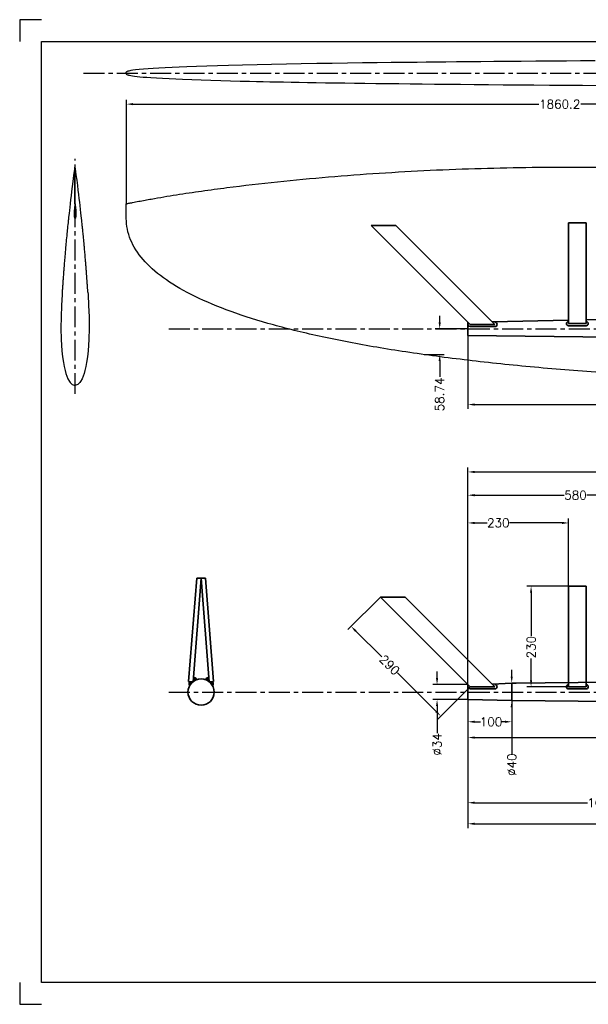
# Model space of a CAD drawing. Extents: x -2860 to 540, y -788 to 1462.
# Tile 1 of 5: x -2860 to -1560, y -788 to 1462. Entities that reach past the tile are written whole.
import ezdxf

# ---------------------------------------------------------------- set-up
doc = ezdxf.new("R2010")
doc.units = 0
doc.header["$LTSCALE"] = 1.5
doc.header["$PDMODE"] = 2
doc.header["$PDSIZE"] = 5
doc.linetypes.add('CENTER', pattern=[50.8, 31.75, -6.35, 6.35, -6.35])
doc.layers.get('0').update_dxf_attribs({"linetype": 'CONTINUOUS'})
doc.layers.get('DEFPOINTS').update_dxf_attribs({"linetype": 'CONTINUOUS'})
for name, color, linetype in [('Blade', 1, 'CONTINUOUS'), ('CENTER', 9, 'CENTER'), ('RAMME', 7, 'CONTINUOUS')]:
    doc.layers.add(name, color=color, linetype=linetype)
doc.layers.add('DIMS', color=7, linetype='CONTINUOUS', lineweight=15)
doc.layers.add('STOCK', color=5, linetype='CONTINUOUS', lineweight=35)
doc.styles.add('ROMANS', font='romans')
doc.dimstyles.new('Text 20', dxfattribs={"dimtxt": 20, "dimasz": 15, "dimexe": 10, "dimexo": 0, "dimgap": 0, "dimtad": 0, "dimdsep": 46, "dimtxsty": 'ROMANS', "dimcen": 10, "dimazin": 2, "dimtfac": 0.65, "dimtofl": 0, "dimtmove": 0, "dimatfit": 0, "dimfxl": 1, "dimtolj": 1, "dimarcsym": 0})

# ---------------------------------------------------------------- blocks, each defined once
blk = doc.blocks.new('*D6')
at = {"layer": 'DEFPOINTS', "color": 0, "transparency": 16777216}
for p in [(-1835.2, -91.5), (64.8, -94.5), (-1835.2, -375.5)]:
    blk.add_point(p, dxfattribs=at)
at = {"layer": 'DIMS', "color": 0, "lineweight": -2, "transparency": 16777216}
for p, q in [((-1835.2, -91.5), (-1835.2, -385.5)), ((64.8, -94.5), (64.8, -385.5)), ((-1820.2, -375.5), (-904.6, -375.5)), ((49.8, -375.5), (-836.9, -375.5))]:
    blk.add_line(p, q, dxfattribs=at)
at = {"layer": 'DIMS', "color": 0, "transparency": 16777216}
for points in [[(-1820.2, -373), (-1820.2, -378), (-1835.2, -375.5)], [(49.8, -373), (49.8, -378), (64.8, -375.5)]]:
    blk.add_solid(points, dxfattribs=at)
at = {"layer": 'DIMS', "color": 0, "transparency": 16777216, "insert": (-870.8, -375.5), "char_height": 20, "attachment_point": 5, "style": 'ROMANS'}
blk.add_mtext('\\A1;1900', dxfattribs=at)
blk = doc.blocks.new('*D7')
at = {"layer": 'DEFPOINTS', "color": 0, "transparency": 16777216}
for p in [(-1835.2, -91.5), (-775.2, -102), (-775.2, -327.4)]:
    blk.add_point(p, dxfattribs=at)
at = {"layer": 'DIMS', "color": 0, "lineweight": -2, "transparency": 16777216}
for p, q in [((-1835.2, -91.5), (-1835.2, -337.4)), ((-775.2, -102), (-775.2, -337.4)), ((-1820.2, -327.4), (-1561.8, -327.4)), ((-790.2, -327.4), (-1494.2, -327.4))]:
    blk.add_line(p, q, dxfattribs=at)
at = {"layer": 'DIMS', "color": 0, "transparency": 16777216}
for points in [[(-1820.2, -324.9), (-1820.2, -329.9), (-1835.2, -327.4)], [(-790.2, -324.9), (-790.2, -329.9), (-775.2, -327.4)]]:
    blk.add_solid(points, dxfattribs=at)
at = {"layer": 'DIMS', "color": 0, "transparency": 16777216, "insert": (-1528, -327.4), "char_height": 20, "attachment_point": 5, "style": 'ROMANS'}
blk.add_mtext('\\A1;1060', dxfattribs=at)
blk = doc.blocks.new('*D8')
at = {"layer": 'DEFPOINTS', "color": 0, "transparency": 16777216}
for p in [(-2035.4, 142.7), (-2102.4, 75.6), (-1830.3, -62.4)]:
    blk.add_point(p, dxfattribs=at)
at = {"layer": 'DIMS', "color": 0, "lineweight": -2, "transparency": 16777216}
for p, q in [((-2035.4, 142.7), (-2109.5, 68.6)), ((-2091.8, 65), (-2032.5, 5.7)), ((-1908, -118.8), (-1996.1, -30.7)), ((-1830.3, -62.4), (-1904.4, -136.5))]:
    blk.add_line(p, q, dxfattribs=at)
at = {"layer": 'DIMS', "color": 0, "transparency": 16777216}
for points in [[(-2090.1, 66.8), (-2093.6, 63.3), (-2102.4, 75.6)], [(-1906.2, -117.1), (-1909.7, -120.6), (-1897.4, -129.4)]]:
    blk.add_solid(points, dxfattribs=at)
at = {"layer": 'DIMS', "color": 0, "transparency": 16777216, "insert": (-2014.3, -12.5), "char_height": 20, "attachment_point": 5, "rotation": 315, "style": 'ROMANS'}
blk.add_mtext('\\A1;290', dxfattribs=at)
blk = doc.blocks.new('*D9')
at = {"layer": 'DEFPOINTS', "color": 0, "transparency": 16777216}
for p in [(-1691, 167.5), (-1605.2, 167.5), (-1605.2, -62.4)]:
    blk.add_point(p, dxfattribs=at)
at = {"layer": 'DIMS', "color": 0, "lineweight": -2, "transparency": 16777216}
for p, q in [((-1605.2, 167.5), (-1701, 167.5)), ((-1691, 152.5), (-1691, 53.9)), ((-1691, -47.4), (-1691, 2.5)), ((-1605.2, -62.4), (-1701, -62.4))]:
    blk.add_line(p, q, dxfattribs=at)
at = {"layer": 'DIMS', "color": 0, "transparency": 16777216}
for points in [[(-1693.5, 152.5), (-1688.5, 152.5), (-1691, 167.5)], [(-1693.5, -47.4), (-1688.5, -47.4), (-1691, -62.4)]]:
    blk.add_solid(points, dxfattribs=at)
at = {"layer": 'DIMS', "color": 0, "transparency": 16777216, "insert": (-1691, 28.2), "char_height": 20, "attachment_point": 5, "rotation": 90, "style": 'ROMANS'}
blk.add_mtext('\\A1;230', dxfattribs=at)
blk = doc.blocks.new('*D12')
at = {"layer": 'DEFPOINTS', "color": 0, "transparency": 16777216}
for p in [(-1605.2, 312), (-1605.2, 167.5), (-1835.2, -57.5)]:
    blk.add_point(p, dxfattribs=at)
at = {"layer": 'DIMS', "color": 0, "lineweight": -2, "transparency": 16777216}
for p, q in [((-1835.2, -57.5), (-1835.2, 322)), ((-1605.2, 167.5), (-1605.2, 322)), ((-1820.2, 312), (-1791.6, 312)), ((-1620.2, 312), (-1740.2, 312))]:
    blk.add_line(p, q, dxfattribs=at)
at = {"layer": 'DIMS', "color": 0, "transparency": 16777216}
for points in [[(-1820.2, 314.5), (-1820.2, 309.5), (-1835.2, 312)], [(-1620.2, 314.5), (-1620.2, 309.5), (-1605.2, 312)]]:
    blk.add_solid(points, dxfattribs=at)
at = {"layer": 'DIMS', "color": 0, "transparency": 16777216, "insert": (-1765.9, 312), "char_height": 20, "attachment_point": 5, "style": 'ROMANS'}
blk.add_mtext('\\A1;230', dxfattribs=at)
blk = doc.blocks.new('*D13')
at = {"layer": 'DEFPOINTS', "color": 0, "transparency": 16777216}
for p in [(-1255.2, 375.4), (-1255.2, 170.5), (-1835.2, -57.5)]:
    blk.add_point(p, dxfattribs=at)
at = {"layer": 'DIMS', "color": 0, "lineweight": -2, "transparency": 16777216}
for p, q in [((-1835.2, -57.5), (-1835.2, 385.4)), ((-1255.2, 170.5), (-1255.2, 385.4)), ((-1820.2, 375.4), (-1615.1, 375.4)), ((-1270.2, 375.4), (-1563.7, 375.4))]:
    blk.add_line(p, q, dxfattribs=at)
at = {"layer": 'DIMS', "color": 0, "transparency": 16777216}
for points in [[(-1820.2, 377.9), (-1820.2, 372.9), (-1835.2, 375.4)], [(-1270.2, 377.9), (-1270.2, 372.9), (-1255.2, 375.4)]]:
    blk.add_solid(points, dxfattribs=at)
at = {"layer": 'DIMS', "color": 0, "transparency": 16777216, "insert": (-1589.4, 375.4), "char_height": 20, "attachment_point": 5, "style": 'ROMANS'}
blk.add_mtext('\\A1;580', dxfattribs=at)
blk = doc.blocks.new('*D14')
at = {"layer": 'DEFPOINTS', "color": 0, "transparency": 16777216}
for p in [(-875.2, 428.5), (-875.2, 168.5), (-1835.2, -57.5)]:
    blk.add_point(p, dxfattribs=at)
at = {"layer": 'DIMS', "color": 0, "lineweight": -2, "transparency": 16777216}
for p, q in [((-1835.2, -57.5), (-1835.2, 438.5)), ((-1820.2, 428.5), (-1447.1, 428.5)), ((-890.2, 428.5), (-1395.6, 428.5)), ((-875.2, 168.5), (-875.2, 438.5))]:
    blk.add_line(p, q, dxfattribs=at)
at = {"layer": 'DIMS', "color": 0, "transparency": 16777216}
for points in [[(-1820.2, 431), (-1820.2, 426), (-1835.2, 428.5)], [(-890.2, 431), (-890.2, 426), (-875.2, 428.5)]]:
    blk.add_solid(points, dxfattribs=at)
at = {"layer": 'DIMS', "color": 0, "transparency": 16777216, "insert": (-1421.3, 428.5), "char_height": 20, "attachment_point": 5, "style": 'ROMANS'}
blk.add_mtext('\\A1;960', dxfattribs=at)
blk = doc.blocks.new('*D17')
at = {"layer": 'DEFPOINTS', "color": 0, "transparency": 16777216}
for p in [(-1835.2, -57.5), (-1905.9, -91.5), (-1835.2, -91.5)]:
    blk.add_point(p, dxfattribs=at)
at = {"layer": 'DIMS', "color": 0, "lineweight": -2, "transparency": 16777216}
for p, q in [((-1905.9, -42.5), (-1905.9, -27.5)), ((-1835.2, -57.5), (-1915.9, -57.5)), ((-1835.2, -91.5), (-1915.9, -91.5)), ((-1905.9, -106.5), (-1905.9, -168.1))]:
    blk.add_line(p, q, dxfattribs=at)
at = {"layer": 'DIMS', "color": 0, "transparency": 16777216}
for points in [[(-1908.4, -42.5), (-1903.4, -42.5), (-1905.9, -57.5)], [(-1908.4, -106.5), (-1903.4, -106.5), (-1905.9, -91.5)]]:
    blk.add_solid(points, dxfattribs=at)
at = {"layer": 'DIMS', "color": 0, "transparency": 16777216, "insert": (-1905.9, -193.9), "char_height": 20, "attachment_point": 5, "rotation": 90, "style": 'ROMANS'}
blk.add_mtext('\\A1;%%C34', dxfattribs=at)
blk = doc.blocks.new('*D20')
at = {"layer": 'DEFPOINTS', "color": 0, "transparency": 16777216}
for p in [(-1835.2, 755.4), (-1935.2, 696.7), (-1899.9, 696.7)]:
    blk.add_point(p, dxfattribs=at)
at = {"layer": 'DIMS', "color": 0, "lineweight": -2, "transparency": 16777216}
for p, q in [((-1899.9, 770.4), (-1899.9, 785.4)), ((-1835.2, 755.4), (-1909.9, 755.4)), ((-1935.2, 696.7), (-1889.9, 696.7)), ((-1899.9, 681.7), (-1899.9, 646.1))]:
    blk.add_line(p, q, dxfattribs=at)
at = {"layer": 'DIMS', "color": 0, "transparency": 16777216}
for points in [[(-1902.4, 770.4), (-1897.4, 770.4), (-1899.9, 755.4)], [(-1902.4, 681.7), (-1897.4, 681.7), (-1899.9, 696.7)]]:
    blk.add_solid(points, dxfattribs=at)
at = {"layer": 'DIMS', "color": 0, "transparency": 16777216, "insert": (-1899.9, 605.6), "char_height": 20, "attachment_point": 5, "rotation": 90, "style": 'ROMANS'}
blk.add_mtext('\\A1;58.74', dxfattribs=at)
blk = doc.blocks.new('*D21')
at = {"layer": 'DEFPOINTS', "color": 0, "transparency": 16777216}
for p in [(-1735.2, -54), (-1735.2, -94), (-1735.2, -94)]:
    blk.add_point(p, dxfattribs=at)
at = {"layer": 'DIMS', "color": 0, "lineweight": -2, "transparency": 16777216}
for p, q in [((-1735.2, -39), (-1735.2, -24)), ((-1735.2, -54), (-1725.2, -54)), ((-1735.2, -94), (-1745.2, -94)), ((-1735.2, -109), (-1735.2, -215.3))]:
    blk.add_line(p, q, dxfattribs=at)
at = {"layer": 'DIMS', "color": 0, "transparency": 16777216}
for points in [[(-1737.7, -39), (-1732.7, -39), (-1735.2, -54)], [(-1737.7, -109), (-1732.7, -109), (-1735.2, -94)]]:
    blk.add_solid(points, dxfattribs=at)
at = {"layer": 'DIMS', "color": 0, "transparency": 16777216, "insert": (-1735.2, -240.5), "char_height": 20, "attachment_point": 5, "rotation": 90, "style": 'ROMANS'}
blk.add_mtext('\\A1;%%C40', dxfattribs=at)
blk = doc.blocks.new('*D23')
at = {"layer": 'DEFPOINTS', "color": 0, "transparency": 16777216}
for p in [(-1835.2, -91.5), (-1735.2, -94), (-1735.2, -142.4)]:
    blk.add_point(p, dxfattribs=at)
at = {"layer": 'DIMS', "color": 0, "lineweight": -2, "transparency": 16777216}
for p, q in [((-1835.2, -91.5), (-1835.2, -152.4)), ((-1735.2, -94), (-1735.2, -152.4)), ((-1820.2, -142.4), (-1806.6, -142.4)), ((-1750.2, -142.4), (-1758.1, -142.4))]:
    blk.add_line(p, q, dxfattribs=at)
at = {"layer": 'DIMS', "color": 0, "transparency": 16777216}
for points in [[(-1820.2, -139.9), (-1820.2, -144.9), (-1835.2, -142.4)], [(-1750.2, -139.9), (-1750.2, -144.9), (-1735.2, -142.4)]]:
    blk.add_solid(points, dxfattribs=at)
at = {"layer": 'DIMS', "color": 0, "transparency": 16777216, "insert": (-1782.4, -142.4), "char_height": 20, "attachment_point": 5, "style": 'ROMANS'}
blk.add_mtext('\\A1;100', dxfattribs=at)
blk = doc.blocks.new('*D24')
at = {"layer": 'DEFPOINTS', "color": 0, "transparency": 16777216}
for p in [(-1835.2, -91.5), (-935.2, -100.1), (-935.2, -178.4)]:
    blk.add_point(p, dxfattribs=at)
at = {"layer": 'DIMS', "color": 0, "lineweight": -2, "transparency": 16777216}
for p, q in [((-1835.2, -91.5), (-1835.2, -188.4)), ((-935.2, -100.1), (-935.2, -188.4)), ((-1820.2, -178.4), (-1348.6, -178.4)), ((-950.2, -178.4), (-1297.2, -178.4))]:
    blk.add_line(p, q, dxfattribs=at)
at = {"layer": 'DIMS', "color": 0, "transparency": 16777216}
for points in [[(-1820.2, -175.9), (-1820.2, -180.9), (-1835.2, -178.4)], [(-950.2, -175.9), (-950.2, -180.9), (-935.2, -178.4)]]:
    blk.add_solid(points, dxfattribs=at)
at = {"layer": 'DIMS', "color": 0, "transparency": 16777216, "insert": (-1322.9, -178.4), "char_height": 20, "attachment_point": 5, "style": 'ROMANS'}
blk.add_mtext('\\A1;900', dxfattribs=at)
blk = doc.blocks.new('*D25')
at = {"layer": 'DEFPOINTS', "color": 0, "transparency": 16777216}
for p in [(-1835.2, 750.4), (-755.2, 750.4), (-755.2, 582.5)]:
    blk.add_point(p, dxfattribs=at)
at = {"layer": 'DIMS', "color": 0, "lineweight": -2, "transparency": 16777216}
for p, q in [((-1835.2, 750.4), (-1835.2, 572.5)), ((-755.2, 750.4), (-755.2, 572.5)), ((-1820.2, 582.5), (-1315, 582.5)), ((-770.2, 582.5), (-1247.4, 582.5))]:
    blk.add_line(p, q, dxfattribs=at)
at = {"layer": 'DIMS', "color": 0, "transparency": 16777216}
for points in [[(-1820.2, 585), (-1820.2, 580), (-1835.2, 582.5)], [(-770.2, 585), (-770.2, 580), (-755.2, 582.5)]]:
    blk.add_solid(points, dxfattribs=at)
at = {"layer": 'DIMS', "color": 0, "transparency": 16777216, "insert": (-1281.2, 582.5), "char_height": 20, "attachment_point": 5, "style": 'ROMANS'}
blk.add_mtext('\\A1;1080', dxfattribs=at)
blk = doc.blocks.new('*D26')
at = {"layer": 'DEFPOINTS', "color": 0, "transparency": 16777216}
for p in [(-2615.6, 1269), (-755.4, 1068.4), (-2615.6, 1041.2)]:
    blk.add_point(p, dxfattribs=at)
at = {"layer": 'DIMS', "color": 0, "lineweight": -2, "transparency": 16777216}
for p, q in [((-2615.6, 1041.2), (-2615.6, 1279)), ((-2600.6, 1269), (-1673.6, 1269)), ((-770.4, 1269), (-1577.4, 1269)), ((-755.4, 1068.4), (-755.4, 1279))]:
    blk.add_line(p, q, dxfattribs=at)
at = {"layer": 'DIMS', "color": 0, "transparency": 16777216}
for points in [[(-2600.6, 1271.5), (-2600.6, 1266.5), (-2615.6, 1269)], [(-770.4, 1271.5), (-770.4, 1266.5), (-755.4, 1269)]]:
    blk.add_solid(points, dxfattribs=at)
at = {"layer": 'DIMS', "color": 0, "transparency": 16777216, "insert": (-1625.5, 1269), "char_height": 20, "attachment_point": 5, "style": 'ROMANS'}
blk.add_mtext('\\A1;1860.2', dxfattribs=at)
blk = doc.blocks.new('RUD35R-BLADE')
for p, q in [((0, 299.7), (0, 0)), ((-1861.1, 252.6), (-1861.1, 285.8)), ((0, 0), (0, -126))]:
    blk.add_line(p, q)
for points, knots in [([(-1861.1, 285.8), (-1861.1, 285.8), (-1861.1, 285.8), (-1861, 285.8), (-1861, 285.8), (-1860.9, 285.8), (-1860.8, 285.9), (-1860.6, 285.9), (-1860.4, 285.9), (-1860, 286), (-1859.7, 286.1), (-1858.8, 286.3), (-1858.2, 286.4), (-1856.4, 286.8), (-1855.2, 287.1), (-1851.6, 287.8), (-1849.3, 288.3), (-1842.1, 289.7), (-1837.4, 290.6), (-1823, 293.4), (-1813.5, 295.1), (-1794.3, 298.5), (-1784.8, 300.2), (-1765.6, 303.4), (-1756, 304.9), (-1727.2, 309.5), (-1708, 312.3), (-1669.5, 317.8), (-1650.2, 320.4), (-1592.4, 327.8), (-1553.8, 332.2), (-1476.5, 340.4), (-1437.8, 344), (-1360.3, 350.5), (-1321.5, 353.4), (-1244, 358.4), (-1205.2, 360.6), (-1127.5, 364.3), (-1088.7, 365.7), (-1010.9, 368), (-972.1, 368.8), (-855.5, 370.2), (-777.7, 369.8), (-661.1, 367.1), (-622.3, 365.9), (-564, 363.5), (-544.6, 362.7), (-505.8, 360.8), (-486.4, 359.7), (-428.2, 356.4), (-389.4, 353.8), (-331.3, 349.3), (-311.9, 347.7), (-273.2, 344.2), (-253.8, 342.4), (-195.8, 336.4), (-157.2, 332), (-80, 322.8), (-41.4, 318), (-2.9, 313.2)], [0.0000339, 0.0000339, 0.0000339, 0.0000339, 0.000061, 0.000061, 0.0001221, 0.0001221, 0.0002441, 0.0002441, 0.0004883, 0.0004883, 0.0009766, 0.0009766, 0.0019531, 0.0019531, 0.0039063, 0.0039063, 0.0078125, 0.0078125, 0.015625, 0.015625, 0.03125, 0.03125, 0.046875, 0.046875, 0.0625, 0.0625, 0.09375, 0.09375, 0.125, 0.125, 0.1875, 0.1875, 0.25, 0.25, 0.3125, 0.3125, 0.375, 0.375, 0.4375, 0.4375, 0.5, 0.5, 0.625, 0.625, 0.6875, 0.6875, 0.71875, 0.71875, 0.75, 0.75, 0.8125, 0.8125, 0.84375, 0.84375, 0.875, 0.875, 0.9375, 0.9375, 1, 1, 1, 1]), ([(-0.9, 313), (-1, 313), (-1.2, 313), (-1.5, 313), (-1.6, 313.1), (-2, 313.1), (-2.2, 313.1), (-2.5, 313.2), (-2.7, 313.2), (-2.9, 313.2)], [0, 0, 0, 0, 0.25, 0.25, 0.5, 0.5, 0.75, 0.75, 1, 1, 1, 1]), ([(0, 299.7), (0, 301.9), (-0.1, 304.1), (-0.3, 307.4), (-0.3, 308.6), (-0.6, 310.8), (-0.7, 311.9), (-0.9, 313)], [0, 0, 0, 0, 0.5, 0.5, 0.75, 0.75, 1, 1, 1, 1]), ([(-3, -129), (-2.8, -129), (-2.6, -129), (-2.3, -128.9), (-2.1, -128.8), (-1.7, -128.7), (-1.5, -128.6), (-1.2, -128.4), (-1, -128.2), (-0.8, -128), (-0.6, -127.8), (-0.4, -127.5), (-0.3, -127.3), (-0.2, -126.9), (-0.1, -126.8), (0, -126.4), (0, -126.2), (0, -126)], [0, 0, 0, 0, 0.125, 0.125, 0.25, 0.25, 0.375, 0.375, 0.5, 0.5, 0.625, 0.625, 0.75, 0.75, 0.875, 0.875, 1, 1, 1, 1])]:
    blk.add_open_spline(points, degree=3, knots=knots)
blk.add_open_spline([(-3, -129), (-63, -128.3), (-183, -126.4), (-361.4, -121.6), (-536.5, -114.7), (-706.6, -105.3), (-870.1, -93.4), (-1025.6, -78.6), (-1171.6, -60.8), (-1306.8, -39.8), (-1429.9, -15.6), (-1539.7, 12.1), (-1635.3, 43.2), (-1715.4, 77.9), (-1779.2, 116.1), (-1825.8, 157.9), (-1854.4, 203.2), (-1861, 235.8), (-1861.1, 252.6)], degree=3)
at = {"layer": 'CENTER'}
blk.add_line((-678.3, 0), (857.8, 0), dxfattribs=at)

msp = doc.modelspace()

# ---------------------------------------------------------------- linework, layer by layer
at = {"layer": 'Blade'}
for p, q in [((-2616.341, 1340.061), (-2616.341, 1341.909)), ((-2616.341, 1339.83), (-2616.341, 1337.982)), ((-2733.486, 1125.202), (-2734.136, 1125.202)), ((-2732.836, 1125.202), (-2733.486, 1125.202)), ((-2733.486, 1041.191), (-2733.486, 1125.202))]:
    msp.add_line(p, q, dxfattribs=at)
at = {"layer": 'Blade', "flags": 128}
for points in [[(-1544.78, 1367.918), (-1577.983, 1367.697), (-1610.245, 1367.475), (-1645.772, 1367.223), (-1680.104, 1366.97), (-1713.253, 1366.715), (-1745.232, 1366.461), (-1776.058, 1366.206), (-1805.748, 1365.95), (-1834.319, 1365.695), (-1861.791, 1365.44), (-1885.538, 1365.212), (-1908.428, 1364.985), (-1930.478, 1364.758), (-1951.702, 1364.534), (-1972.116, 1364.31), (-1991.735, 1364.089), (-2010.648, 1363.869), (-2043.017, 1363.476), (-2076.369, 1363.047), (-2110.56, 1362.582), (-2145.431, 1362.075), (-2180.811, 1361.526), (-2216.513, 1360.929), (-2250.291, 1360.32), (-2283.996, 1359.664), (-2317.436, 1358.956), (-2350.405, 1358.194), (-2382.681, 1357.374), (-2407.707, 1356.678), (-2432.023, 1355.94), (-2455.5, 1355.16), (-2478.058, 1354.332), (-2495.138, 1353.642), (-2511.552, 1352.917), (-2527.2, 1352.154), (-2541.976, 1351.352), (-2554.56, 1350.588), (-2566.248, 1349.789), (-2576.953, 1348.954), (-2586.583, 1348.083), (-2595.044, 1347.173), (-2601.133, 1346.385), (-2606.285, 1345.569), (-2610.439, 1344.726), (-2612.866, 1344.076), (-2614.672, 1343.408), (-2615.133, 1343.181), (-2615.527, 1342.949), (-2615.947, 1342.623), (-2616.281, 1342.165), (-2616.316, 1341.902)], [(-2616.324, 1337.988), (-2616.302, 1337.782), (-2615.96, 1337.28), (-2615.4, 1336.862), (-2614.729, 1336.509), (-2613.86, 1336.152), (-2613.085, 1335.885), (-2612.376, 1335.668), (-2611.586, 1335.45), (-2609.058, 1334.856), (-2605.871, 1334.247), (-2601.964, 1333.625), (-2597.276, 1332.99), (-2591.742, 1332.342), (-2585.3, 1331.684), (-2577.882, 1331.016), (-2569.451, 1330.34), (-2560.315, 1329.685), (-2547.184, 1328.846), (-2533.203, 1328.053), (-2518.509, 1327.305), (-2503.23, 1326.599), (-2487.491, 1325.934), (-2466.376, 1325.121), (-2444.917, 1324.372), (-2423.341, 1323.681), (-2400.387, 1323.005), (-2377.783, 1322.389), (-2355.747, 1321.829), (-2334.48, 1321.322), (-2318.429, 1320.958), (-2303.045, 1320.624), (-2288.327, 1320.317), (-2273.171, 1320.012), (-2256.836, 1319.695), (-2239.594, 1319.374), (-2221.413, 1319.048), (-2202.262, 1318.719), (-2182.112, 1318.387), (-2160.931, 1318.052), (-2138.689, 1317.715), (-2116.994, 1317.4), (-2094.327, 1317.084), (-2070.665, 1316.768), (-2045.984, 1316.452), (-2020.261, 1316.137), (-1993.474, 1315.822), (-1967.223, 1315.526), (-1939.989, 1315.232), (-1911.755, 1314.94), (-1882.506, 1314.649), (-1852.225, 1314.361), (-1820.9, 1314.075), (-1788.517, 1313.791), (-1755.064, 1313.51), (-1720.531, 1313.232), (-1684.91, 1312.957), (-1648.857, 1312.69), (-1611.742, 1312.426), (-1573.559, 1312.164), (-1534.308, 1311.905)], [(-2734.137, 1125.188), (-2734.794, 1120.218), (-2736.681, 1105.726), (-2738.37, 1092.522), (-2739.881, 1080.511), (-2741.229, 1069.602), (-2742.43, 1059.719), (-2743.499, 1050.79), (-2744.593, 1041.496), (-2745.539, 1033.332), (-2746.35, 1026.221), (-2747.038, 1020.101), (-2747.614, 1014.917), (-2748.086, 1010.627), (-2748.376, 1007.964), (-2748.62, 1005.717), (-2748.875, 1003.356), (-2749.154, 1000.756), (-2749.455, 997.923), (-2749.883, 993.869), (-2750.345, 989.454), (-2750.788, 985.165), (-2751.217, 980.958), (-2751.603, 977.138), (-2751.948, 973.692), (-2752.253, 970.608), (-2752.538, 967.71), (-2752.953, 963.446), (-2753.377, 959.025), (-2753.809, 954.452), (-2754.226, 949.987), (-2754.601, 945.91), (-2754.932, 942.271), (-2755.229, 938.962), (-2755.52, 935.688), (-2755.813, 932.355), (-2756.114, 928.894), (-2756.407, 925.471), (-2756.676, 922.31), (-2756.919, 919.411), (-2757.14, 916.759), (-2757.359, 914.108), (-2757.584, 911.349), (-2757.768, 909.071), (-2757.955, 906.742), (-2758.13, 904.551), (-2758.288, 902.55), (-2758.431, 900.738), (-2758.558, 899.111), (-2758.681, 897.533), (-2758.829, 895.62), (-2758.99, 893.521), (-2759.164, 891.238), (-2759.344, 888.857), (-2759.514, 886.59), (-2759.748, 883.442), (-2759.961, 880.549), (-2760.161, 877.823), (-2760.348, 875.245), (-2760.526, 872.763), (-2760.708, 870.225), (-2760.863, 868.04), (-2761.018, 865.851), (-2761.164, 863.778), (-2761.301, 861.825), (-2761.402, 860.369), (-2761.506, 858.877), (-2761.614, 857.312), (-2761.728, 855.673), (-2761.822, 854.308), (-2761.921, 852.867), (-2762.027, 851.31), (-2762.142, 849.636), (-2762.264, 847.842), (-2762.392, 845.964), (-2762.527, 843.97), (-2762.671, 841.859), (-2762.821, 839.629)], [(-2733.582, 1041.218), (-2733.612, 1041.276), (-2733.629, 1041.544), (-2733.634, 1041.68), (-2733.649, 1042.217), (-2733.687, 1044.282), (-2733.731, 1048.202), (-2733.761, 1051.917), (-2733.787, 1055.455), (-2733.809, 1058.843), (-2733.828, 1062.103), (-2733.837, 1063.687), (-2733.853, 1066.769), (-2733.861, 1068.269), (-2733.868, 1069.742), (-2733.872, 1070.469), (-2733.879, 1071.903), (-2733.882, 1072.611), (-2733.889, 1074.009), (-2733.901, 1076.732), (-2733.907, 1078.058), (-2733.918, 1080.644), (-2733.921, 1081.276), (-2733.924, 1081.903), (-2733.929, 1083.141), (-2733.932, 1083.752), (-2733.937, 1084.958), (-2733.946, 1087.308), (-2733.951, 1088.452), (-2733.96, 1090.679), (-2733.965, 1091.763), (-2733.969, 1092.827), (-2733.977, 1094.899), (-2733.981, 1095.906), (-2733.989, 1097.864), (-2733.993, 1098.815), (-2734, 1100.663), (-2734.004, 1101.56), (-2734.007, 1102.438), (-2734.014, 1104.142), (-2734.018, 1104.968), (-2734.024, 1106.567), (-2734.027, 1107.34), (-2734.033, 1108.836), (-2734.036, 1109.558), (-2734.039, 1110.263), (-2734.045, 1111.623), (-2734.048, 1112.277), (-2734.053, 1113.536), (-2734.056, 1114.14), (-2734.061, 1115.299), (-2734.064, 1115.854), (-2734.067, 1116.392), (-2734.072, 1117.419), (-2734.074, 1117.909), (-2734.079, 1118.838), (-2734.082, 1119.279), (-2734.087, 1120.112), (-2734.089, 1120.505), (-2734.091, 1120.881), (-2734.096, 1121.587), (-2734.098, 1121.916), (-2734.102, 1122.527), (-2734.105, 1122.809), (-2734.107, 1123.075), (-2734.111, 1123.559), (-2734.113, 1123.778), (-2734.117, 1124.169), (-2734.118, 1124.341), (-2734.122, 1124.639), (-2734.124, 1124.764), (-2734.125, 1124.874), (-2734.129, 1125.046), (-2734.131, 1125.108), (-2734.134, 1125.186), (-2734.135, 1125.201), (-2734.136, 1125.197)], [(-2733.39, 1041.218), (-2733.361, 1041.276), (-2733.344, 1041.544), (-2733.338, 1041.68), (-2733.323, 1042.217), (-2733.286, 1044.282), (-2733.242, 1048.202), (-2733.211, 1051.917), (-2733.186, 1055.455), (-2733.164, 1058.843), (-2733.144, 1062.103), (-2733.136, 1063.687), (-2733.119, 1066.769), (-2733.112, 1068.269), (-2733.104, 1069.742), (-2733.101, 1070.469), (-2733.094, 1071.903), (-2733.091, 1072.611), (-2733.084, 1074.009), (-2733.071, 1076.732), (-2733.066, 1078.058), (-2733.054, 1080.644), (-2733.051, 1081.276), (-2733.049, 1081.903), (-2733.044, 1083.141), (-2733.041, 1083.752), (-2733.036, 1084.958), (-2733.026, 1087.308), (-2733.021, 1088.452), (-2733.012, 1090.679), (-2733.008, 1091.763), (-2733.004, 1092.827), (-2732.995, 1094.899), (-2732.991, 1095.906), (-2732.983, 1097.864), (-2732.98, 1098.815), (-2732.972, 1100.663), (-2732.969, 1101.56), (-2732.965, 1102.438), (-2732.958, 1104.142), (-2732.955, 1104.968), (-2732.949, 1106.567), (-2732.945, 1107.34), (-2732.939, 1108.836), (-2732.936, 1109.558), (-2732.933, 1110.263), (-2732.928, 1111.623), (-2732.925, 1112.277), (-2732.919, 1113.536), (-2732.917, 1114.14), (-2732.911, 1115.299), (-2732.909, 1115.854), (-2732.906, 1116.392), (-2732.901, 1117.419), (-2732.898, 1117.909), (-2732.893, 1118.838), (-2732.891, 1119.279), (-2732.886, 1120.112), (-2732.884, 1120.505), (-2732.881, 1120.881), (-2732.877, 1121.587), (-2732.875, 1121.916), (-2732.87, 1122.527), (-2732.868, 1122.809), (-2732.866, 1123.075), (-2732.862, 1123.559), (-2732.86, 1123.778), (-2732.856, 1124.169), (-2732.854, 1124.341), (-2732.851, 1124.639), (-2732.849, 1124.764), (-2732.847, 1124.874), (-2732.844, 1125.046), (-2732.842, 1125.108), (-2732.839, 1125.186), (-2732.837, 1125.201), (-2732.836, 1125.197)], [(-2704.151, 839.629), (-2704.265, 841.315), (-2704.371, 842.87), (-2704.467, 844.295), (-2704.555, 845.589), (-2704.634, 846.754), (-2704.705, 847.791), (-2704.766, 848.692), (-2704.819, 849.467), (-2704.864, 850.117), (-2704.899, 850.642), (-2704.929, 851.078), (-2705.047, 852.799), (-2705.155, 854.365), (-2705.265, 855.956), (-2705.322, 856.787), (-2705.387, 857.721), (-2705.46, 858.783), (-2705.543, 859.973), (-2705.635, 861.291), (-2705.736, 862.738), (-2705.845, 864.298), (-2705.948, 865.752), (-2706.041, 867.074), (-2706.125, 868.265), (-2706.2, 869.323), (-2706.269, 870.291), (-2706.329, 871.129), (-2706.396, 872.069), (-2706.457, 872.914), (-2706.526, 873.868), (-2706.602, 874.931), (-2706.687, 876.104), (-2706.78, 877.387), (-2706.882, 878.781), (-2706.986, 880.209), (-2707.112, 881.915), (-2707.228, 883.493), (-2707.336, 884.945), (-2707.435, 886.268), (-2707.524, 887.464), (-2707.608, 888.577), (-2707.699, 889.785), (-2707.81, 891.245), (-2707.931, 892.844), (-2708.064, 894.582), (-2708.209, 896.461), (-2708.357, 898.366), (-2708.494, 900.129), (-2708.621, 901.747), (-2708.737, 903.22), (-2708.842, 904.547), (-2708.938, 905.747), (-2709.074, 907.456), (-2709.231, 909.403), (-2709.408, 911.591), (-2709.672, 914.813), (-2709.935, 917.994), (-2710.184, 920.967), (-2710.417, 923.732), (-2710.656, 926.531), (-2710.915, 929.544), (-2711.196, 932.774), (-2711.492, 936.136), (-2711.702, 938.492), (-2711.912, 940.837), (-2712.122, 943.171), (-2712.343, 945.598), (-2712.601, 948.409), (-2712.894, 951.568), (-2713.228, 955.134), (-2713.605, 959.122), (-2714.016, 963.401), (-2714.393, 967.288), (-2714.746, 970.881), (-2715.072, 974.171), (-2715.37, 977.148), (-2715.641, 979.832), (-2715.911, 982.491), (-2716.128, 984.611), (-2716.349, 986.759), (-2716.574, 988.936), (-2716.804, 991.143), (-2717.038, 993.379), (-2717.307, 995.941), (-2717.655, 999.218), (-2718.092, 1003.299), (-2718.624, 1008.217), (-2719.259, 1014.012), (-2720.005, 1020.732), (-2720.875, 1028.436), (-2721.879, 1037.19), (-2722.771, 1044.837), (-2723.764, 1053.221), (-2724.865, 1062.389), (-2726.087, 1072.393), (-2727.44, 1083.292), (-2728.908, 1094.93), (-2730.529, 1107.561), (-2732.316, 1121.261), (-2732.835, 1125.188)], [(-2733.602, 1041.23), (-2734.042, 1037.597), (-2734.418, 1034.236), (-2734.731, 1031.148), (-2734.98, 1028.331), (-2735.116, 1026.538), (-2735.23, 1024.793), (-2735.32, 1023.097), (-2735.416, 1020.526), (-2735.45, 1018.509), (-2735.438, 1016.689), (-2735.381, 1015.064), (-2735.149, 1012.349), (-2734.763, 1010.158), (-2734.512, 1009.29), (-2734.234, 1008.659), (-2734.066, 1008.409), (-2733.885, 1008.226), (-2733.692, 1008.113), (-2733.486, 1008.068)], [(-2733.371, 1041.23), (-2732.931, 1037.597), (-2732.555, 1034.236), (-2732.242, 1031.148), (-2731.992, 1028.331), (-2731.856, 1026.538), (-2731.743, 1024.793), (-2731.652, 1023.097), (-2731.557, 1020.526), (-2731.523, 1018.509), (-2731.534, 1016.689), (-2731.591, 1015.064), (-2731.823, 1012.349), (-2732.21, 1010.158), (-2732.461, 1009.29), (-2732.739, 1008.659), (-2732.907, 1008.409), (-2733.087, 1008.226), (-2733.281, 1008.113), (-2733.486, 1008.068)], [(-2762.766, 839.647), (-2763.169, 834.342), (-2764.574, 808.68), (-2765.492, 782.987), (-2765.809, 757.238), (-2765.268, 731.468), (-2764.55, 718.203), (-2763.469, 704.953), (-2761.963, 691.706), (-2759.963, 678.508), (-2758.191, 669.223), (-2756.049, 660.001), (-2754.281, 653.652), (-2752.202, 647.382), (-2749.588, 641.036), (-2746.224, 634.964), (-2744.505, 632.627), (-2742.512, 630.472), (-2740.241, 628.655), (-2737.567, 627.265), (-2735.589, 626.686), (-2733.486, 626.43)], [(-2704.207, 839.648), (-2703.804, 834.342), (-2702.399, 808.68), (-2701.48, 782.987), (-2701.164, 757.238), (-2701.704, 731.468), (-2702.422, 718.203), (-2703.504, 704.953), (-2705.009, 691.706), (-2707.01, 678.508), (-2708.782, 669.223), (-2710.923, 660.001), (-2712.692, 653.652), (-2714.77, 647.382), (-2717.385, 641.036), (-2720.749, 634.964), (-2722.468, 632.627), (-2724.461, 630.472), (-2726.732, 628.655), (-2729.405, 627.265), (-2731.383, 626.686), (-2733.486, 626.43)]]:
    msp.add_lwpolyline(points, dxfattribs=at)
at = {"layer": 'CENTER'}
for p, q in [((-2713.762, 1339.945), (-554.934, 1339.945)), ((-2733.486, 606.935), (-2733.486, 1143.82)), ((-2518.806, 755.441), (103.252, 755.441)), ((-2518.806, -74.5), (103.252, -74.5))]:
    msp.add_line(p, q, dxfattribs=at)
at = {"layer": 'RAMME'}
for p, q in [((-2810, 1462), (-2860, 1462)), ((-2860, 1462), (-2860, 1412)), ((-2810, -738), (-2810, 1412)), ((-2810, 1412), (490, 1412)), ((-2860, -738), (-2860, -788)), ((490, -738), (-2810, -738)), ((-2860, -788), (-2810, -788))]:
    msp.add_line(p, q, dxfattribs=at)
at = {"layer": 'STOCK'}
for p, q in [((-2000.045, 991.807), (-2056.614, 991.807)), ((-2056.614, 991.807), (-1830.34, 765.532)), ((-1773.771, 765.532), (-2000.045, 991.807)), ((-1605.248, 997.441), (-1605.248, 767.498)), ((-1565.248, 997.441), (-1605.248, 997.441)), ((-1565.248, 767.498), (-1565.248, 997.441)), ((-1835.248, 770.441), (-1835.248, 740.441)), ((-1773.771, 765.532), (-1830.34, 765.532)), ((-1605.248, 775.597), (-1779.55, 771.311)), ((-1565.248, 767.498), (-1605.248, 767.498)), ((-1255.248, 781.066), (-1565.248, 776.222)), ((-1830.34, 760.532), (-1773.771, 760.532)), ((-1605.248, 762.498), (-1565.248, 762.498)), ((-1835.248, 740.441), (-775.248, 727.941)), ((-2455.244, 186.145), (-2473.76, -50.25)), ((-2445.265, 185.5), (-2463.781, -50.896)), ((-2455.244, 186.145), (-2445.265, 185.5)), ((-2435.286, 186.145), (-2445.265, 185.5)), ((-2445.265, 185.5), (-2426.749, -50.896)), ((-2435.286, 186.145), (-2416.77, -50.25)), ((-1605.248, 167.5), (-1605.248, -62.443)), ((-1565.248, 167.5), (-1605.248, 167.5)), ((-1565.248, -62.443), (-1565.248, 167.5)), ((-1978.832, 142.653), (-2035.401, 142.653)), ((-2035.401, 142.653), (-1830.34, -62.408)), ((-1773.771, -62.408), (-1978.832, 142.653)), ((-2463.199, -42.759), (-2460.311, -43.808)), ((-2463.024, -38.736), (-2462.412, -40.572)), ((-2462.412, -40.572), (-2461.099, -41.534)), ((-2461.099, -41.534), (-2458.736, -42.059)), ((-2460.311, -43.808), (-2457.248, -46.957)), ((-2458.736, -42.059), (-2457.511, -43.021)), ((-2457.511, -43.021), (-2456.898, -44.246)), ((-2456.898, -44.246), (-2456.286, -45.12)), ((-2433.632, -44.246), (-2434.244, -45.12)), ((-2433.019, -43.021), (-2433.632, -44.246)), ((-2430.219, -43.808), (-2433.282, -46.957)), ((-2431.794, -42.059), (-2433.019, -43.021)), ((-2429.431, -41.534), (-2431.794, -42.059)), ((-2427.331, -42.759), (-2430.219, -43.808)), ((-2428.118, -40.572), (-2429.431, -41.534)), ((-2427.506, -38.736), (-2428.118, -40.572)), ((-2463.781, -50.896), (-2473.76, -50.25)), ((-2472.475, -54.041), (-2472.65, -56.315)), ((-2472.65, -56.315), (-2471.6, -60.601)), ((-2471.513, -50.455), (-2472.475, -54.041)), ((-2469.237, -53.167), (-2469.412, -55.791)), ((-2469.412, -55.791), (-2469.15, -56.49)), ((-2468.362, -50.63), (-2469.237, -53.167)), ((-2469.15, -56.49), (-2469.15, -56.49)), ((-2465.825, -50.805), (-2466, -53.079)), ((-2463.549, -47.307), (-2462.237, -47.482)), ((-2463.462, -45.47), (-2461.011, -45.645)), ((-2462.237, -47.482), (-2461.712, -47.919)), ((-2461.712, -47.919), (-2461.712, -48.007)), ((-2461.712, -48.007), (-2461.186, -49.231)), ((-2461.011, -45.645), (-2460.224, -46.345)), ((-2460.224, -46.345), (-2459.349, -48.094)), ((-2456.286, -45.12), (-2455.148, -45.383)), ((-2455.148, -45.383), (-2453.135, -45.558)), ((-2435.382, -45.383), (-2437.395, -45.558)), ((-2434.244, -45.12), (-2435.382, -45.383)), ((-2430.306, -46.345), (-2431.181, -48.094)), ((-2429.519, -45.645), (-2430.306, -46.345)), ((-2427.068, -45.47), (-2429.519, -45.645)), ((-2428.819, -48.007), (-2429.344, -49.231)), ((-2428.293, -47.482), (-2428.819, -47.919)), ((-2428.819, -47.919), (-2428.819, -48.007)), ((-2426.981, -47.307), (-2428.293, -47.482)), ((-2426.749, -50.896), (-2416.77, -50.25)), ((-2424.706, -50.805), (-2424.531, -53.079)), ((-2422.168, -50.63), (-2421.293, -53.167)), ((-2421.118, -55.791), (-2421.38, -56.49)), ((-2421.38, -56.49), (-2421.38, -56.49)), ((-2421.293, -53.167), (-2421.118, -55.791)), ((-2419.017, -50.455), (-2418.055, -54.041)), ((-2417.88, -56.315), (-2418.93, -60.601)), ((-2418.055, -54.041), (-2417.88, -56.315)), ((-1835.248, -57.5), (-1835.248, -91.5)), ((-1773.771, -62.408), (-1830.34, -62.408)), ((-1830.34, -67.408), (-1773.771, -67.408)), ((-1735.248, -54.015), (-1779.55, -56.63)), ((-935.248, -47.615), (-1735.248, -54.015)), ((-1735.248, -94.015), (-1735.248, -54.015)), ((-1565.248, -62.443), (-1605.248, -62.443)), ((-1605.248, -67.443), (-1565.248, -67.443)), ((-1835.248, -91.5), (-1735.248, -94.015)), ((-935.248, -100.116), (-1735.248, -94.015))]:
    msp.add_line(p, q, dxfattribs=at)
msp.add_circle((-2445.265, -74.5), 30, dxfattribs=at)
for centre, start, end in [((-1830.34, 765.532), 135, 270), ((-1773.771, 765.532), 270, 90), ((-1605.248, 767.498), 90, 270), ((-1565.248, 767.498), 270, 90), ((-1830.34, -62.408), 135, 270), ((-1773.771, -62.408), 270, 90), ((-1605.248, -62.443), 90, 270), ((-1565.248, -62.443), 270, 90)]:
    msp.add_arc(centre, 5, start, end, dxfattribs=at)

# ---------------------------------------------------------------- block references
at = {"layer": 'Blade'}
msp.add_blockref('RUD35R-BLADE', (-755.246, 755.441), dxfattribs=at)

# ---------------------------------------------------------------- dimensions: what is measured, and where the dimension line sits
at = {"layer": 'DIMS'}
for base, p1, p2, picture, middle in [((-2615.614, 1268.963), (-755.417, 1068.409), (-2615.614, 1041.239), '*D26', (-1625.507, 1268.963)), ((-755.248, 582.537), (-1835.248, 750.442), (-755.248, 750.442), '*D25', (-1281.207, 582.537)), ((-875.248, 428.471), (-1835.248, -57.5), (-875.248, 168.5), '*D14', (-1421.342, 428.471)), ((-1255.248, 375.358), (-1835.248, -57.5), (-1255.248, 170.5), '*D13', (-1589.425, 375.358)), ((-1605.248, 312.037), (-1835.248, -57.5), (-1605.248, 167.5), '*D12', (-1765.91, 312.037)), ((-1835.248, -375.495), (64.752, -94.5), (-1835.248, -91.5), '*D6', (-870.752, -375.495)), ((-775.248, -327.382), (-1835.248, -91.5), (-775.248, -102), '*D7', (-1527.991, -327.382)), ((-1735.248, -142.425), (-1835.248, -91.5), (-1735.248, -94.015), '*D23', (-1782.359, -142.425)), ((-935.248, -178.37), (-1835.248, -91.5), (-935.248, -100.116), '*D24', (-1322.866, -178.37))]:
    dim = msp.add_linear_dim(base=base, p1=p1, p2=p2, dimstyle='Text 20', dxfattribs=at)
    dim.commit()
    dim.dimension.update_dxf_attribs({"geometry": picture, "text_midpoint": middle, "dimtype": 160})
for base, p1, p2, angle, picture, middle, dimtype in [((-1899.903, 696.703), (-1835.248, 755.441), (-1935.248, 696.703), 90, '*D20', (-1899.903, 605.605), 160), ((-2102.425, 75.628), (-1830.34, -62.408), (-2035.401, 142.653), 135, '*D8', (-2014.3, -12.496), 161)]:
    dim = msp.add_linear_dim(base=base, p1=p1, p2=p2, angle=angle, dimstyle='Text 20', dxfattribs=at)
    dim.commit()
    dim.dimension.update_dxf_attribs({"geometry": picture, "text_midpoint": middle, "dimtype": dimtype})
dim = msp.add_linear_dim(base=(-1690.966, 167.5), p1=(-1605.248, -62.443), p2=(-1605.248, 167.5), angle=90, dimstyle='Text 20', override={"dimdec": 0}, dxfattribs=at)
dim.commit()
dim.dimension.update_dxf_attribs({"geometry": '*D9', "text_midpoint": (-1690.966, 28.173), "dimtype": 160})
for base, p1, p2, picture, middle in [((-1905.896, -91.5), (-1835.248, -57.5), (-1835.248, -91.5), '*D17', (-1905.896, -193.86)), ((-1735.248, -94.015), (-1735.248, -54.015), (-1735.248, -94.015), '*D21', (-1735.248, -240.501))]:
    dim = msp.add_linear_dim(base=base, p1=p1, p2=p2, angle=90, text='%%C<>', dimstyle='Text 20', dxfattribs=at)
    dim.commit()
    dim.dimension.update_dxf_attribs({"geometry": picture, "text_midpoint": middle, "dimtype": 160})

doc.saveas('drawing.dxf')
